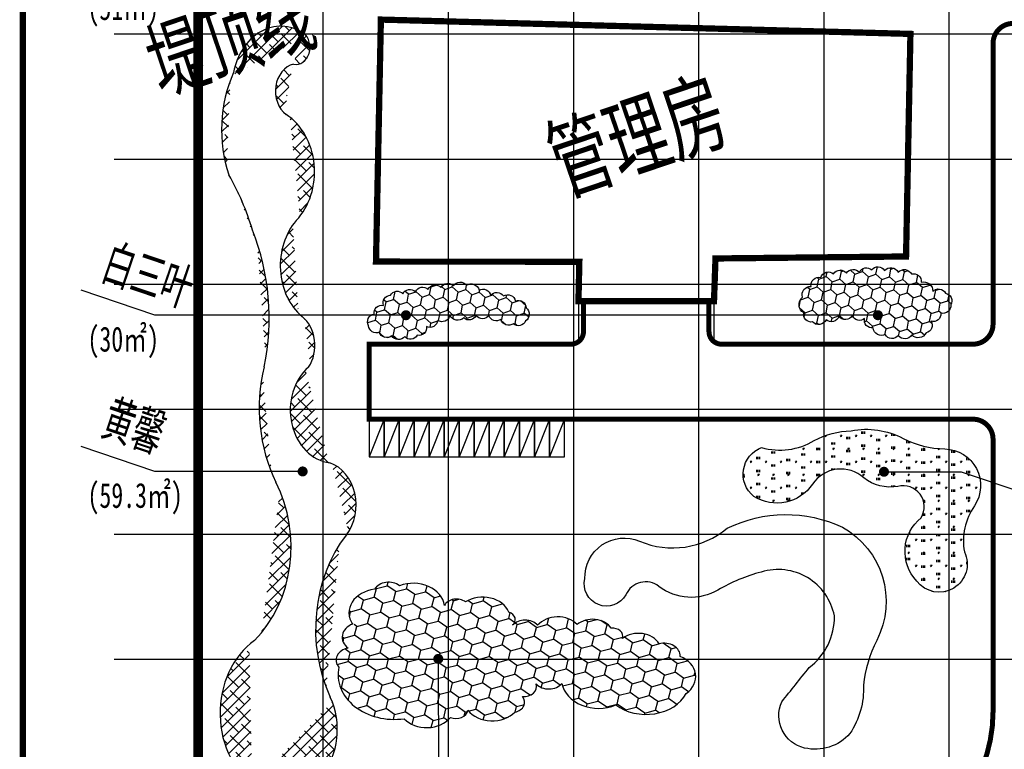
# Model space of a CAD drawing. Header units: millimetres. Extents: x -64078 to -62795, y 13127 to 13405.
# Tile 28 of 51: x -63625 to -63468, y 13219 to 13336. Entities that reach past the tile are written whole.
import ezdxf
from ezdxf.enums import TextEntityAlignment as Align

# ---------------------------------------------------------------- set-up
doc = ezdxf.new("R2010")
doc.units = ezdxf.units.MM
doc.header["$LTSCALE"] = 1000
doc.header["$MEASUREMENT"] = 0
doc.linetypes.add('ACAD_ISO02W100', pattern=[15, 12, -3])
doc.linetypes.add('DASH', pattern=[0.35, 0.25, -0.1])
for name, color, linetype in [('DIM_LEAD', 3, 'Continuous'), ('dixing', 251, 'ACAD_ISO02W100'), ('DLSS', 4, 'Continuous'), ('JMD', 6, 'Continuous'), ('PUB_TEXT', 7, 'Continuous'), ('SYN_TK', 7, 'Continuous'), ('填充', 251, 'Continuous'), ('文字', 6, 'Continuous'), ('方格网', 252, 'Continuous'), ('灌木线', 81, 'Continuous')]:
    doc.layers.add(name, color=color, linetype=linetype)
doc.styles.add('_TCH_DIM', font='SIMPLEX', dxfattribs={"bigfont": 'GBCBIG'})
doc.styles.add('_TCH_DYN', font='SimSun.ttf')
doc.styles.add('H1', font='NSimSun.ttf', dxfattribs={"width": 0.7})
doc.styles.add('HZ', font='rs.shx', dxfattribs={"width": 0.8, "bigfont": 'hztxt.shx'})

# ---------------------------------------------------------------- blocks, each defined once
blk = doc.blocks.new('fgfgdfg')
at = {"color": 5, "linetype": 'Continuous'}
for p, q in [((154858.1426036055, 83296.80371415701), (154858.1426036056, 81796.80371415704)), ((155458.1426036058, 83296.8037141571), (154858.1426036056, 83296.80371415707)), ((155458.1426036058, 83296.80371415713), (154858.1426036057, 81796.80371415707)), ((155458.1426036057, 81796.80371415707), (155458.1426036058, 83296.8037141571)), ((154858.1426036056, 81796.80371415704), (155458.1426036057, 81796.80371415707))]:
    blk.add_line(p, q, dxfattribs=at)
blk = doc.blocks.new('jkjhk')
at = {"layer": '灌木线', "color": 3, "ltscale": 200}
blk.add_lwpolyline([(358034.9998396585, 95661.56943835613, 0.6748964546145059), (357738.0316969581, 93999.45741740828, -0.5251039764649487), (358143.037763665, 90500.34911147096, 0.4730452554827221), (358376.0005078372, 87331.56689039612, -0.4440840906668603), (358637.4239153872, 85667.98497330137, 0.6950460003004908), (359486.7835260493, 82506.28780937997, -0.5606427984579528), (360144.7974950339, 80135.47085616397, 0.3269641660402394), (359502.6140555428, 74773.9000746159, -0.7499898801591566), (356576.7115031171, 71781.61437115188, -0.5852787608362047), (356472.7086733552, 76647.16349247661, 0.3767361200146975), (357332.0680369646, 81865.86979926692, -0.207987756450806), (356856.4401635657, 85672.23968168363, 0.177060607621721), (356393.6841850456, 90181.48430078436, 0.0661803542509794), (355452.3422045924, 92005.90715337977, -0.2247994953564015), (355639.1635528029, 95382.25715844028, -0.4961970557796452), (358433.1655907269, 96688.62924839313, -0.8186451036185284)], format="xyb", close=True, dxfattribs=at)

msp = doc.modelspace()

# ---------------------------------------------------------------- hatches: boundary and pattern name
at = {"layer": '填充', "ltscale": 60}
h = msp.add_hatch(dxfattribs=at)
h.set_pattern_fill('ANSI38', color=98, scale=0.7999999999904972, angle=18.69684830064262)
h.set_pattern_definition([(44.9999999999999, (-66343.26315402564, 12932.88649473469), (-0.8980256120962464, 0.8980256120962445), []), (134.9999999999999, (-66343.26315402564, 12932.88649473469), (-2.694076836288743, 0.8980256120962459), [3.174999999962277, -1.904999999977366])])
edge = h.paths.add_edge_path()
edge.add_ellipse((-63580.40916771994, 13324.62645061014), major_axis=(2.220599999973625e-14, 4.412239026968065), ratio=0.8252689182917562, start_angle=11.83935425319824, end_angle=147.9004505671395)
edge = h.paths.add_edge_path()
edge.add_ellipse((-63586.36035710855, 13311.73191412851), major_axis=(-2.788171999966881e-13, 10.36970961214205), ratio=0.825268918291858, start_angle=221.1940641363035, end_angle=332.0106353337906)
edge = h.paths.add_edge_path()
edge.add_ellipse((-63575.05845685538, 13296.71269907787), major_axis=(6.221063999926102e-13, 9.960133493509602), ratio=0.8252689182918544, start_angle=43.57217431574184, end_angle=144.8372466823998)
edge = h.paths.add_edge_path()
edge.add_ellipse((-63582.27672077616, 13283.96583965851), major_axis=(3.734063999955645e-13, 5.50112199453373), ratio=0.825268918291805, start_angle=231.0402129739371, end_angle=326.8211952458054)
edge = h.paths.add_edge_path()
edge.add_ellipse((-63574.69644986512, 13273.61006749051), major_axis=(-9.860139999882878e-13, 8.464665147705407), ratio=0.8252689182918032, start_angle=35.43478897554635, end_angle=174.6390996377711)
edge = h.paths.add_edge_path()
edge.add_ellipse((-63576.93264747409, 13258.46170775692), major_axis=(-6.027247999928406e-13, 6.989271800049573), ratio=0.8252689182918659, start_angle=226.9581419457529, end_angle=344.0655652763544)
edge = h.paths.add_edge_path()
edge.add_ellipse((-63559.35642378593, 13238.57229213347), major_axis=(2.92096799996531e-13, 22.1513424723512), ratio=0.8252689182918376, start_angle=46.95814194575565, end_angle=119.3817016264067)
edge = h.paths.add_edge_path()
edge.add_ellipse((-63582.88317624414, 13222.52086216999), major_axis=(9.451487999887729e-13, 10.56491510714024), ratio=0.8252689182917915, start_angle=151.9035954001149, end_angle=299.381701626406)
edge = h.paths.add_edge_path()
edge.add_ellipse((-63581.73188884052, 13225.13394421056), major_axis=(-2.87662799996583e-13, 13.52706782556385), ratio=0.8252689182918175, start_angle=30.54546666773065, end_angle=151.9035954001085)
edge = h.paths.add_edge_path()
edge.add_ellipse((-63597.57303292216, 13251.80282243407), major_axis=(7.643739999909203e-13, 19.42581972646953), ratio=0.8252689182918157, start_angle=219.3626677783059, end_angle=301.935483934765)
edge = h.paths.add_edge_path()
edge.add_ellipse((-63567.40997272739, 13273.95405284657), major_axis=(-4.334483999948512e-13, 23.31493226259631), ratio=0.825268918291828, start_angle=73.6238987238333, end_angle=120.6211433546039)
edge = h.paths.add_edge_path()
edge.add_ellipse((-63611.46482287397, 13288.3878169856), major_axis=(1.437495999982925e-12, 31.99392948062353), ratio=0.8252689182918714, start_angle=255.7778781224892, end_angle=295.9409226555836)
edge = h.paths.add_edge_path()
edge.add_ellipse((-63617.05088812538, 13289.64480672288), major_axis=(1.035418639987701e-11, 37.75320543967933), ratio=0.8252689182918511, start_angle=-70.28042646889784, end_angle=-55.13509213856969)
edge = h.paths.add_edge_path()
edge.add_ellipse((-63576.85284924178, 13318.4524777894), major_axis=(-3.677475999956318e-13, 19.14833011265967), ratio=0.8252689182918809, start_angle=61.49402294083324, end_angle=112.1718169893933)
edge = h.paths.add_edge_path()
edge.add_ellipse((-63583.16703422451, 13325.61383868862), major_axis=(-1.736051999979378e-13, 9.386465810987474), ratio=0.8252689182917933, start_angle=-27.72189113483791, end_angle=77.8399969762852)
edge = h.paths.add_edge_path()
edge.add_ellipse((-63580.77369983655, 13331.62823666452), major_axis=(-6.540723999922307e-13, 2.723152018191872), ratio=0.8252689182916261, start_angle=170.1993097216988, end_angle=327.4205239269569)
h = msp.add_hatch(dxfattribs=at)
h.set_pattern_fill('HONEY', color=98, scale=0.7999999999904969, angle=37.39369660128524)
h.set_pattern_definition([(18.6968483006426, (-66343.26315402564, 12932.88649473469), (1.451899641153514, 1.652479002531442), [1.269999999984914, -2.539999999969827]), (138.6968483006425, (-66343.26315402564, 12932.88649473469), (-2.157038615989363, 0.4311424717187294), [1.269999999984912, -2.539999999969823]), (78.69684830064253, (-66343.26315402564, 12932.88649473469), (-0.7051389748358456, 2.083621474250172), [-2.539999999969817, 1.269999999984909])])
edge = h.paths.add_edge_path()
edge.add_arc((-63564.58895530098, 13291.39702751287), 1.224789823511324, 41.997330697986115, 151.9973305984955, ccw=False)
edge.add_arc((-63562.56064660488, 13291.6938536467), 1.234212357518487, 44.94491700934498, 154.9449169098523, ccw=False)
edge.add_arc((-63560.56901162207, 13292.0430614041), 1.234213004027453, 44.945088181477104, 154.9450880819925, ccw=False)
edge.add_arc((-63558.53719280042, 13292.33811241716), 1.293950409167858, 43.52598708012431, 153.5259869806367, ccw=False)
edge.add_arc((-63556.50537044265, 13292.67163384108), 1.227575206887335, 42.98462983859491, 152.9846297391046, ccw=False)
edge.add_arc((-63554.53467380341, 13292.80954089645), 1.280360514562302, 36.908067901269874, 146.9080678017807, ccw=False)
edge.add_arc((-63552.78405089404, 13292.49703240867), 1.30297619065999, 13.906247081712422, 123.90624698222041, ccw=False)
edge.add_arc((-63550.89897871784, 13291.72532546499), 1.249667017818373, 9.759529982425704, 119.7595298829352, ccw=False)
edge.add_arc((-63548.66109129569, 13291.18049537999), 1.25904479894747, 33.059616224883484, 143.0596161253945, ccw=False)
edge.add_arc((-63546.92620236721, 13290.79291727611), 1.271338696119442, 12.317935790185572, 122.3179356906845, ccw=False)
edge.add_arc((-63545.21930235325, 13289.90599126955), 1.247947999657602, 1.8683173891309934, 111.8683172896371, ccw=False)
edge.add_arc((-63544.7457596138, 13288.95321098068), 1.259226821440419, -57.912539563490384, 52.0874603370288, ccw=False)
edge.add_arc((-63545.21412338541, 13288.34440701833), 1.226062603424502, 228.0619820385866, 338.0619819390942, ccw=False)
edge.add_arc((-63546.78483176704, 13288.47886389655), 1.28824773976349, 195.6755155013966, 305.67551540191, ccw=False)
edge.add_arc((-63548.76598096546, 13289.11789612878), 1.234171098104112, 196.888018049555, 306.88801795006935, ccw=False)
edge.add_arc((-63550.96021472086, 13289.46887809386), 1.236995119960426, 215.0000000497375, 324.99999995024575, ccw=False)
edge.add_arc((-63553.10380210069, 13289.26458211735), 1.238071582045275, 225.916580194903, 335.9165800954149, ccw=False)
edge.add_arc((-63554.93129115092, 13289.33798065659), 1.363937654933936, 205.1014960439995, 315.10149594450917, ccw=False)
edge.add_arc((-63557.42595709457, 13289.04282253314), 1.291043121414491, 237.317069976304, 347.3170698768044, ccw=False)
edge.add_arc((-63559.35642530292, 13288.09117561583), 1.240683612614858, 243.7538007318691, 353.7538006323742, ccw=False)
edge.add_arc((-63561.14536044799, 13286.80600727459), 1.25219282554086, -102.08662374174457, 7.9133761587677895, ccw=False)
edge.add_arc((-63562.47672989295, 13286.17408779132), 1.222376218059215, 221.0056181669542, 331.0056180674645, ccw=False)
edge.add_arc((-63564.393270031, 13286.14617234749), 1.259946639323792, 212.0908137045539, 322.09081360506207, ccw=False)
edge.add_arc((-63566.24868230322, 13286.47091392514), 1.268522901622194, 198.4020943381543, 308.40209423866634, ccw=False)
edge.add_arc((-63567.9416174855, 13287.19369248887), 1.225169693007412, 183.537925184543, 293.5379250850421, ccw=False)
edge.add_arc((-63568.07971748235, 13287.73766751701), 1.249210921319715, 99.73416377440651, 209.7341636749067, ccw=False)
edge.add_arc((-63567.05066180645, 13289.14128996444), 1.252192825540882, 77.91337625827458, 187.9133761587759, ccw=False)
edge.add_arc((-63565.66701744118, 13290.77744822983), 1.194638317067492, 90.16001153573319, 200.1600114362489, ccw=False)
edge = h.paths.add_edge_path()
edge.add_arc((-63498.55986791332, 13292.0466241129), 1.342859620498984, 86.46697795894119, 196.4669778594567, ccw=False)
edge.add_arc((-63497.19985088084, 13293.56558182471), 1.28969825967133, 77.96227084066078, 187.9622707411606, ccw=False)
edge.add_arc((-63495.68515767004, 13294.39955633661), 1.31698757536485, 51.06464879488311, 161.0646486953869, ccw=False)
edge.add_arc((-63493.801504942, 13294.76307429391), 1.245767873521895, 37.95922161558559, 147.9592215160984, ccw=False)
edge.add_arc((-63491.74570477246, 13294.85613691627), 1.267192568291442, 37.909315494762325, 147.9093153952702, ccw=False)
edge.add_arc((-63489.61438384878, 13295.15646086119), 1.228446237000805, 47.087928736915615, 157.0879286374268, ccw=False)
edge.add_arc((-63487.79573550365, 13295.28989783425), 1.245774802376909, 32.04079495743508, 142.0407948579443, ccw=False)
edge.add_arc((-63485.7311334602, 13295.03521627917), 1.362195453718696, 27.767120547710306, 137.7671204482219, ccw=False)
edge.add_arc((-63483.56990687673, 13294.79115005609), 1.29838823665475, 27.40979477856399, 137.4097946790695, ccw=False)
edge.add_arc((-63482.11155668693, 13294.18238099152), 1.244616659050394, -5.780546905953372, 104.2194529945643, ccw=False)
edge.add_arc((-63480.45729387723, 13292.67769740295), 1.440687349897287, -3.21783672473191, 106.78216317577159, ccw=False)
edge.add_arc((-63478.10570300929, 13291.74817664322), 1.246634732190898, 27.097405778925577, 137.0974056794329, ccw=False)
edge.add_arc((-63477.22330783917, 13291.09425524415), 1.242751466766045, -30.543482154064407, 79.4565177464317, ccw=False)
edge.add_arc((-63477.41160491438, 13290.33962607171), 1.264611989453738, -104.41510585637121, 5.584894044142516, ccw=False)
edge.add_arc((-63478.96537138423, 13289.01983423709), 1.242583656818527, -105.61557998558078, 4.384419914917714, ccw=False)
edge.add_arc((-63480.34205986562, 13287.17187978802), 1.228944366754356, -78.00032983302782, 31.999670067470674, ccw=False)
edge.add_arc((-63481.35649955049, 13286.60792754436), 1.421259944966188, 223.3207955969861, 333.3207954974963, ccw=False)
edge.add_arc((-63483.49750800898, 13286.32426281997), 1.305201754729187, 218.0111165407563, 328.0111164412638, ccw=False)
edge.add_arc((-63485.50646197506, 13286.33266776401), 1.27325776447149, 210.3671778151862, 320.36717771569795, ccw=False)
edge.add_arc((-63487.21484123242, 13286.91109837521), 1.365805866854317, 186.5182136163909, 296.51821351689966, ccw=False)
edge.add_arc((-63488.71525606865, 13287.98639538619), 1.2386750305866, 166.6497335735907, 276.64973347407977, ccw=False)
edge.add_arc((-63490.74655296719, 13289.18563284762), 1.231425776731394, 202.1322634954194, 312.13226339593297, ccw=False)
edge.add_arc((-63492.99425117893, 13289.41313497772), 1.305201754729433, 218.0111165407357, 328.0111164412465, ccw=False)
edge.add_arc((-63495.23071679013, 13289.03681590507), 1.281496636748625, 230.5156260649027, 340.51562596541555, ccw=False)
edge.add_arc((-63497.25932673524, 13288.64654789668), 1.353414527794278, 223.7410959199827, 333.74109582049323, ccw=False)
edge.add_arc((-63498.42833588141, 13288.93273399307), 1.236807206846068, 168.8933845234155, 278.89338442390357, ccw=False)
edge.add_arc((-63498.87130872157, 13290.49048580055), 1.528073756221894, 129.7124163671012, 239.71241626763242, ccw=False)
h = msp.add_hatch(dxfattribs=at)
h.set_pattern_fill('焦渣矿渣', color=98, scale=0.5999999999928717, angle=18.69684830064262)
h.set_pattern_definition([(360, (-65622.57447824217, 12932.88649473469), (1.199999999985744, 2.078399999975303), [0.2399999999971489, -2.159999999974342]), (300.0000000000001, (-65622.57447824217, 12932.88649473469), (2.39994719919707, -3.048454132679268e-05), [0.2399999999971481, -2.159999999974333]), (239.9999999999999, (-65622.33447824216, 12932.88649473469), (1.199947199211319, -2.078430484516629), [0.2399999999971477, -2.159999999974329]), (270, (-65621.61447824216, 12932.88649473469), (2.399999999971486, -1.199999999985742), [0.3599999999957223, -1.718399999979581]), (270, (-65621.37447824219, 12932.88649473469), (2.399999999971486, -1.199999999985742), [0.3599999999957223, -1.718399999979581]), (270, (-65621.13447824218, 12932.88649473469), (2.399999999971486, -1.199999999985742), [0.3599999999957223, -1.718399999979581])])
edge = h.paths.add_edge_path()
edge.add_arc((-63489.69602743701, 13257.63707038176), 12.91002551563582, 62.60880758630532, 100.6151765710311, ccw=False)
edge.add_arc((-63476.82364282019, 13282.4797638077), 15.06956887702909, 242.6088075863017, 268.9492998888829)
edge.add_arc((-63477.20691456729, 13261.58189617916), 5.831813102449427, -34.1661777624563, 88.94929988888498, ccw=False)
edge.add_arc((-63464.06592563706, 13252.66262475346), 10.05022054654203, 145.8338222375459, 189.8713278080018)
edge.add_arc((-63478.00710004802, 13248.98678343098), 4.487008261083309, -142.96697844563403, 25.799788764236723, ccw=False)
edge.add_arc((-63476.51973296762, 13251.01937963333), 6.93671858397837, 129.0461444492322, 223.04721869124, ccw=False)
edge.add_arc((-63483.73859290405, 13258.17173872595), 3.351525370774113, 328.2215590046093, 465.0987142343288)
edge.add_arc((-63485.77339711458, 13268.23941615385), 6.929931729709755, 232.0857532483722, 279.6510982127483, ccw=False)
edge.add_arc((-63493.70727203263, 13258.72533119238), 5.466872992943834, 47.7525923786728, 146.0198298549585)
edge.add_arc((-63503.9261690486, 13265.61291966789), 6.856467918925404, 237.553150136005, 326.0198298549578, ccw=False)
edge.add_arc((-63504.7920356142, 13263.37649042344), 4.528985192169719, 110.42136954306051, 231.6068441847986, ccw=False)
edge.add_arc((-63503.46325211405, 13277.92003391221), 10.70214854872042, 254.227480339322, 300.9246543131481)
edge.add_arc((-63491.53292816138, 13256.59654981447), 13.74027704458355, 92.25766332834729, 117.9042131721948, ccw=False)
h = msp.add_hatch(dxfattribs=at)
h.set_pattern_fill('HONEY', color=98, scale=0.7999999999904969, angle=37.39369660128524)
h.set_pattern_definition([(14.9854770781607, (-65637.69059658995, 12896.32745935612), (2.067050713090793, 1.860828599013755), [1.772962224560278, -3.545924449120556]), (145.2024527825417, (-65637.69059658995, 12896.32745935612), (-3.070947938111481, 0.4855022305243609), [1.65407394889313, -3.308147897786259]), (75.81820287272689, (-65637.69059658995, 12896.32745935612), (-1.003897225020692, 2.346330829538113), [-2.892940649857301, 1.44647032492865])])
edge = h.paths.add_edge_path()
edge.add_ellipse((-63565.96017889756, 13244.14147131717), major_axis=(-2.4811983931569, 8.375615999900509e-13), ratio=0.7909624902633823, start_angle=225.295305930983, end_angle=335.2953059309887)
edge.add_ellipse((-63567.51287597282, 13241.21098074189), major_axis=(-4.793557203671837, -1.039104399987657e-12), ratio=0.7909624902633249, start_angle=-81.58610935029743, end_angle=28.41389064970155)
edge.add_ellipse((-63570.39686494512, 13237.28998770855), major_axis=(-2.989485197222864, -1.724383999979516e-12), ratio=0.7909624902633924, start_angle=-63.53849583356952, end_angle=46.46150416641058)
edge.add_ellipse((-63571.82678131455, 13233.64077567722), major_axis=(-2.526177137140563, -1.535389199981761e-12), ratio=0.7909624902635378, start_angle=-75.57350874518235, end_angle=34.42649125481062)
edge.add_ellipse((-63565.05331400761, 13231.27918343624), major_axis=(-8.993095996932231, -2.34282599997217e-12), ratio=0.7909624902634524, start_angle=-9.973571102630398, end_angle=100.0264288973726)
edge.add_ellipse((-63559.8758787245, 13226.41764490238), major_axis=(-4.515007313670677, -7.669375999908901e-13), ratio=0.7909624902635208, start_angle=36.87603853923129, end_angle=146.8760385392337)
edge.add_ellipse((-63555.20952910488, 13225.8127259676), major_axis=(-1.918771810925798, -1.674387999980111e-13), ratio=0.7909624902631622, start_angle=62.5308070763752, end_angle=172.5308070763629)
edge.add_ellipse((-63549.42276569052, 13227.55260411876), major_axis=(-4.591925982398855, -1.00686799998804e-13), ratio=0.790962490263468, start_angle=32.2323879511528, end_angle=142.2323879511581)
edge.add_ellipse((-63546.28906518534, 13226.9087861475), major_axis=(-2.0590916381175, 3.635963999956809e-13), ratio=0.7909624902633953, start_angle=103.945055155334, end_angle=213.945055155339)
edge.add_ellipse((-63544.38037127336, 13229.42796378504), major_axis=(-2.045015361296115, 7.368659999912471e-13), ratio=0.7909624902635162, start_angle=84.37275842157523, end_angle=194.3727584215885)
edge.add_ellipse((-63540.38139886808, 13231.01847650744), major_axis=(-2.516318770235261, 3.093995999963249e-13), ratio=0.7909624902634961, start_angle=36.68322197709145, end_angle=146.6832219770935)
edge.add_ellipse((-63532.45005460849, 13230.58420421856), major_axis=(-5.887827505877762, 1.283501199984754e-12), ratio=0.7909624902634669, start_angle=8.134278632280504, end_angle=118.1342786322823)
edge.add_ellipse((-63524.84351557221, 13230.5084902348), major_axis=(-7.021706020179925, -7.869719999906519e-13), ratio=0.7909624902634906, start_angle=46.53630087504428, end_angle=156.5363008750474)
edge.add_ellipse((-63521.51553126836, 13230.99758438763), major_axis=(-4.620394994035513, 6.014535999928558e-13), ratio=0.7909624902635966, start_angle=132.3592273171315, end_angle=242.3592273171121)
edge.add_ellipse((-63521.95897849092, 13234.30095872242), major_axis=(-2.588312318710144, 2.442563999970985e-13), ratio=0.7909624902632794, start_angle=178.1554587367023, end_angle=288.1554587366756)
edge.add_ellipse((-63526.05573418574, 13235.06632185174), major_axis=(-3.612650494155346, -6.315079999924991e-13), ratio=0.7909624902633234, start_angle=204.3898121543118, end_angle=314.3898121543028)
edge.add_ellipse((-63530.21257399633, 13237.41891003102), major_axis=(-1.676317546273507, -4.163251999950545e-13), ratio=0.7909624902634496, start_angle=166.4501537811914, end_angle=276.4501537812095)
edge.add_ellipse((-63533.38217194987, 13237.51345758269), major_axis=(-3.358376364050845, -1.470911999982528e-13), ratio=0.7909624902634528, start_angle=207.4124433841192, end_angle=317.4124433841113)
edge.add_ellipse((-63538.96345845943, 13237.51796569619), major_axis=(-3.847488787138, -8.521799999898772e-14), ratio=0.7909624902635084, start_angle=216.1007632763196, end_angle=326.1007632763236)
edge.add_ellipse((-63544.15670519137, 13238.10773252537), major_axis=(-2.441250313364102, -3.425859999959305e-13), ratio=0.7909624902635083, start_angle=214.9999999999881, end_angle=324.9999999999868)
edge.add_ellipse((-63547.39208280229, 13240.10098420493), major_axis=(-1.667540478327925, -1.703239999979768e-14), ratio=0.7909624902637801, start_angle=137.815387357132, end_angle=247.8153873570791)
edge.add_ellipse((-63550.93720660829, 13240.22335601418), major_axis=(-4.399900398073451, 1.292536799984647e-12), ratio=0.7909624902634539, start_angle=198.4076713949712, end_angle=308.4076713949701)
edge.add_ellipse((-63555.11304761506, 13241.7234078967), major_axis=(-2.118272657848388, -2.396320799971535e-12), ratio=0.7909624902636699, start_angle=227.0838037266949, end_angle=337.0838037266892)
edge.add_ellipse((-63562.03839371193, 13241.97592246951), major_axis=(-4.999883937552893, 4.526827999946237e-13), ratio=0.7909624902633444, start_angle=185.8034864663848, end_angle=295.8034864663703)

# ---------------------------------------------------------------- linework, layer by layer
at = {"color": 1, "linetype": 'DASH', "ltscale": 0.05, "const_width": 1.499999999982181, "flags": 128}
msp.add_lwpolyline([(-63596.39876832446, 13204.8840633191), (-63452.94886250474, 13197.3705853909), (-63358.36271500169, 13210.69976492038), (-63309.58670294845, 13215.80467077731), (-63283.53489022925, 13230.88002049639), (-63265.53385338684, 13255.67486193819), (-63368.46627623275, 13373.77052247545), (-63583.27408294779, 13364.85122649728), (-63596.39876832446, 13364.85122649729)], close=True, dxfattribs=at)
at = {"layer": 'DIM_LEAD', "linetype": 'Continuous'}
for p, q in [((-63603.31404472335, 13288.79242319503, 0.18898), (-63615.07324822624, 13292.77197304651, 0.18898)), ((-63563.19476951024, 13288.79242319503, 0.18898), (-63603.31404472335, 13288.79242319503, 0.18898)), ((-63487.79071449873, 13288.79242319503), (-63565.45902920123, 13288.79242319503)), ((-63603.31404472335, 13263.80540833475, 0.18898), (-63615.07324822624, 13267.78495818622, 0.18898)), ((-63579.70823545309, 13263.80540833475, 0.18898), (-63603.31404472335, 13263.80540833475, 0.18898)), ((-63486.81823350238, 13263.75737420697, 0.18898), (-63474.50521098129, 13263.75737420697, 0.18898)), ((-63474.50521098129, 13263.75737420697, 0.18898), (-63453.41065340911, 13256.61855367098, 0.18898)), ((-63558.03439651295, 13233.84198018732, 0.18898), (-63558.00044529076, 13184.04601073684, 0.18898))]:
    msp.add_line(p, q, dxfattribs=at)
at = {"layer": 'DIM_LEAD', "linetype": 'Continuous', "const_width": 0.7999999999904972, "elevation": 0.18898}
for points in [[(-63562.81587834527, 13288.66419884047, 1), (-63563.57366067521, 13288.92064754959, 1)], [(-63579.32934428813, 13263.67718398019, 1), (-63580.08712661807, 13263.93363268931, 1)], [(-63487.19712466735, 13263.88559856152, 1), (-63486.43934233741, 13263.62914985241, 1)], [(-63557.90643051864, 13234.22095868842, 1), (-63558.16236250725, 13233.46300168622, 1)]]:
    msp.add_lwpolyline(points, format="xyb", close=True, dxfattribs=at)
at = {"layer": 'DIM_LEAD', "linetype": 'Continuous', "const_width": 0.7999999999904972}
msp.add_lwpolyline([(-63487.41182333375, 13288.66419884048, 1), (-63488.16960566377, 13288.92064754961, 1)], format="xyb", close=True, dxfattribs=at)
at = {"layer": 'dixing', "linetype": 'ByBlock', "ltscale": 60, "flags": 128}
msp.add_lwpolyline([(-63534.60987762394, 13246.6655505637), (-63534.60987762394, 13246.6655505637, -0.5476823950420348), (-63525.87312321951, 13252.65591610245, 0.281188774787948), (-63511.87251667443, 13254.73079014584, -0.227153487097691), (-63493.46335515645, 13254.90401243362, -0.4041310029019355), (-63487.97716256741, 13236.78848415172, 0.0905065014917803), (-63490.0916722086, 13229.64353652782, -0.1581330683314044), (-63492.25052544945, 13221.90383795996, 0.2326982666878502), (-63492.25052544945, 13221.90383795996, -0.2767703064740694), (-63499.50594528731, 13219.5831296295, -0.228767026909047), (-63499.50594528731, 13219.5831296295, -0.4738157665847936), (-63503.14766732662, 13226.97490410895, 0.0012884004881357), (-63498.7804626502, 13232.45427574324, 0.2433574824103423), (-63494.74554752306, 13240.70446965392, 0.4460939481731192), (-63506.44281670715, 13247.72631858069, 0.0669186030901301), (-63513.34360591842, 13244.83549073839, -0.3058766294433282), (-63522.76781158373, 13245.433196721, 0.4870957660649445), (-63528.05338114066, 13244.08623992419, -0.8703030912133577), (-63534.60987762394, 13246.6655505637, -0.2174262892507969)], format="xyb", dxfattribs=at)
at = {"layer": 'DLSS', "linetype": 'Continuous'}
for p, q in [((-63469.39241746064, 13332.25262339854), (-63469.39241746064, 13287.36352829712)), ((-63535.63402287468, 13291.05777010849), (-63535.63402287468, 13284.56352829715)), ((-63534.83402287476, 13291.0577701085), (-63534.83402287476, 13286.16352829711)), ((-63514.77832750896, 13291.05777010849), (-63514.77832750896, 13286.16352829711)), ((-63513.97832750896, 13291.05777010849), (-63513.97832750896, 13284.56352829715)), ((-63569.07975476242, 13272.16352829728), (-63569.07975476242, 13284.16352829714)), ((-63536.83402287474, 13284.16352829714), (-63569.07975476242, 13284.16352829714)), ((-63512.77832750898, 13284.16352829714), (-63472.59241746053, 13284.16352829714)), ((-63569.07975476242, 13272.16352829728), (-63472.59241746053, 13272.16352829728))]:
    msp.add_line(p, q, dxfattribs=at)
at = {"layer": 'DLSS', "linetype": 'Continuous', "const_width": 0.7999999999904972, "flags": 128}
for points in [[(-63445.39241746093, 13335.4526233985), (-63466.19241746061, 13335.45262339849, 0.4142135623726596), (-63469.39241746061, 13332.25262339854), (-63469.39241746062, 13287.36352829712, -0.414213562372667), (-63472.59241746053, 13284.16352829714), (-63512.77832750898, 13284.16352829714, -0.4142135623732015), (-63514.77832750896, 13286.16352829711), (-63514.77832750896, 13291.05777010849)], [(-63469.39241746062, 13268.96352829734, 0.4142135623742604), (-63472.59241746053, 13272.16352829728), (-63569.07975476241, 13272.16352829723), (-63569.07975476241, 13284.16352829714), (-63536.83402287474, 13284.16352829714, 0.4142135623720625), (-63534.83402287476, 13286.16352829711), (-63534.83402287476, 13291.05777010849)], [(-63469.39241746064, 13268.96352829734), (-63469.39241746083, 13225.40751498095, -0.4305394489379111), (-63494.72173590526, 13201.44435758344), (-63609.83841483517, 13207.83027418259)]]:
    msp.add_lwpolyline(points, format="xyb", dxfattribs=at)
at = {"layer": 'DLSS', "linetype": 'Continuous'}
for centre, radius, start, end in [((-63466.19241746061, 13332.25262339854), 3.199999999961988, 90, 180), ((-63536.83402287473, 13286.16352829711), 1.99999999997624, 270, 0), ((-63512.77832750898, 13286.16352829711), 1.99999999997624, 180, 270), ((-63472.59241746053, 13287.36352829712), 3.199999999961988, 270, 0), ((-63472.59241746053, 13268.96352829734), 3.199999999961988, 0, 90)]:
    msp.add_arc(centre, radius, start, end, dxfattribs=at)
at = {"layer": 'JMD', "color": 1, "linetype": 'Continuous', "const_width": 0.9999999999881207, "flags": 128}
msp.add_lwpolyline([(-63567.20354992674, 13336.06493666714), (-63567.98672176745, 13297.363528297), (-63535.49225797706, 13297.34280640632), (-63535.63402287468, 13291.05777010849), (-63513.97832750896, 13291.05777010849), (-63513.73926028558, 13297.86707130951), (-63483.29240985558, 13298.1845384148), (-63482.59241746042, 13333.77511776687)], close=True, dxfattribs=at)
at = {"layer": 'SYN_TK', "color": 7, "const_width": 1}
msp.add_lwpolyline([(-63624.4142374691, 13404.19355874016), (-63244.4142374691, 13404.19355874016), (-63244.4142374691, 13127.19355874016), (-63624.4142374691, 13127.19355874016)], close=True, dxfattribs=at)
at = {"layer": '方格网'}
for p, q in [((-63596.39876832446, 13173.77052247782), (-63596.39876832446, 13380.85397842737)), ((-63576.3987683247, 13173.77052247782), (-63576.3987683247, 13380.85397842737)), ((-63556.39876832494, 13173.77052247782), (-63556.39876832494, 13380.85397842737)), ((-63536.39876832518, 13173.77052247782), (-63536.39876832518, 13380.85397842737)), ((-63516.39876832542, 13173.77052247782), (-63516.39876832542, 13380.85397842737)), ((-63496.39876832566, 13173.77052247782), (-63496.39876832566, 13380.85397842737)), ((-63476.39876832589, 13173.77052247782), (-63476.39876832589, 13380.85397842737)), ((-63609.83841483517, 13333.77052247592), (-63249.69249968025, 13333.77052247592)), ((-63609.83841483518, 13313.77052247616), (-63249.69249968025, 13313.77052247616)), ((-63609.83841483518, 13293.7705224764), (-63249.69249968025, 13293.7705224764)), ((-63609.83841483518, 13273.77052247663), (-63249.69249968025, 13273.77052247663)), ((-63609.83841483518, 13253.77052247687), (-63249.69249968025, 13253.77052247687)), ((-63609.83841483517, 13233.77052247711), (-63249.69249968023, 13233.77052247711))]:
    msp.add_line(p, q, dxfattribs=at)
at = {"layer": '灌木线', "color": 3, "ltscale": 200}
msp.add_line((-63564.21477260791, 13245.53632696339, 0.1889800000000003), (-63564.21477260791, 13245.53632696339, 0.1889800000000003), dxfattribs=at)
msp.add_line((-63564.21477260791, 13245.53632696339, 0.1889800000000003), (-63564.21477260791, 13245.53632696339, 0.1889800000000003), dxfattribs=at)
at = {"layer": '灌木线', "color": 3, "ltscale": 200, "elevation": 0.18898}
for points in [[(-63499.84764781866, 13291.66597351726, -0.52056705), (-63498.47711580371, 13293.38693155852, -0.52056705), (-63498.47711580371, 13293.38693155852, -0.52056705), (-63496.93087688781, 13294.82692023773, -0.52056705), (-63496.93087688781, 13294.82692023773, -0.52056705), (-63494.85750590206, 13295.42398243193, -0.52056705), (-63494.85750590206, 13295.42398243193, -0.52056705), (-63492.81928084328, 13295.52934670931, -0.52056705), (-63492.81928084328, 13295.52934670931, -0.52056705), (-63490.74590985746, 13295.63471711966, -0.52056705), (-63490.74590985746, 13295.63471711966, -0.52056705), (-63488.77796528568, 13296.05617422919, -0.52056705), (-63488.77796528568, 13296.05617422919, -0.52056705), (-63486.7397288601, 13295.95080995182, -0.52056705), (-63486.7397288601, 13295.95080995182, -0.52056705), (-63484.52579690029, 13295.66983445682, -0.52056705), (-63484.52579690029, 13295.66983445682, -0.52056705), (-63482.41727998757, 13295.38886509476, -0.52056705), (-63482.41727998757, 13295.38886509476, -0.52056705), (-63480.87326895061, 13294.05702505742, -0.52056705), (-63480.87326895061, 13294.05702505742, -0.52056705), (-63479.01887800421, 13292.59682827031, -0.52056705), (-63479.01887800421, 13292.59682827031, -0.52056705), (-63476.99590709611, 13292.31602449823, -0.52056705), (-63476.99590709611, 13292.31602449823, -0.52056705), (-63476.15299592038, 13290.46269875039, -0.52056705), (-63476.15299592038, 13290.46269875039, -0.52056705), (-63477.72642405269, 13289.11482715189, -0.52056705), (-63477.72642405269, 13289.11482715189, -0.52056705), (-63479.29985218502, 13287.8231150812, -0.52056705), (-63479.29985218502, 13287.8231150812, -0.52056705), (-63480.08655488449, 13285.96978933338, -0.52056705), (-63480.08655488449, 13285.96978933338, -0.52056705), (-63482.39049997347, 13285.63282603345, -0.52056705), (-63482.39049997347, 13285.63282603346, -0.52056705), (-63484.52586510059, 13285.52050084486, -0.52056705), (-63484.52586510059, 13285.52050084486, -0.52056705), (-63486.60503311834, 13285.68898556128, -0.52056705), (-63486.60503311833, 13285.68898556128, -0.52056705), (-63488.57181828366, 13286.75605338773, -0.52056705), (-63488.57181828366, 13286.75605338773, -0.52056705), (-63489.92045797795, 13288.27240970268, -0.52056705), (-63489.92045797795, 13288.27240970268, -0.52056705), (-63491.88724314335, 13288.7216981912, -0.52056705), (-63491.88724314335, 13288.7216981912, -0.52056705), (-63494.02260827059, 13288.60937300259, -0.52056705), (-63494.02260827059, 13288.60937300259, -0.52056705), (-63496.04557917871, 13288.04775932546, -0.52056705), (-63496.04557917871, 13288.04775932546, -0.52056705), (-63498.23713004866, 13287.71079602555, -0.52056705), (-63498.23713004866, 13287.71079602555, -0.52056705), (-63499.64197821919, 13289.17098667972, -0.52056705), (-63499.64197821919, 13289.17098667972, -0.52056705), (-63499.84764781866, 13291.66597351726)], [(-63565.6703537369, 13291.97208188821, -0.52056705), (-63563.67872090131, 13292.21652946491, -0.52056705), (-63563.67872090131, 13292.21652946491, -0.52056705), (-63561.68708806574, 13292.56573415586, -0.52056705), (-63561.68708806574, 13292.56573415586, -0.52056705), (-63559.69545523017, 13292.91494497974, -0.52056705), (-63559.69545523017, 13292.91494497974, -0.52056705), (-63557.59899841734, 13293.22923472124, -0.52056705), (-63557.59899841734, 13293.22923472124, -0.52056705), (-63555.60735421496, 13293.50859724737, -0.52056705), (-63555.60735421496, 13293.50859724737, -0.52056705), (-63553.51089740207, 13293.57843941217, -0.52056705), (-63553.51089740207, 13293.57843941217, -0.52056705), (-63551.51926456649, 13292.81018173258, -0.52056705), (-63551.51926456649, 13292.81018173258, -0.52056705), (-63549.66739703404, 13291.93716080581, -0.52056705), (-63549.66739703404, 13291.93716080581, -0.52056705), (-63547.60588154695, 13291.86731864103, -0.52056705), (-63547.60588154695, 13291.86731864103, -0.52056705), (-63545.68413136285, 13291.06413987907, -0.52056705), (-63545.68413136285, 13291.06413987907, -0.52056705), (-63543.97201776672, 13289.94667750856, -0.52056705), (-63543.97201776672, 13289.94667750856, -0.52056705), (-63544.07684174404, 13287.88634591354, -0.52056705), (-63544.07684174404, 13287.88634591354, -0.52056705), (-63546.03353325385, 13287.43237797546, -0.52056705), (-63546.03353325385, 13287.43237797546, -0.52056705), (-63548.02516608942, 13288.13079349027, -0.52056705), (-63548.02516608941, 13288.13079349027, -0.52056705), (-63549.94692764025, 13288.75936684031, -0.52056705), (-63549.94692764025, 13288.75936684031, -0.52056705), (-63551.97350180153, 13288.75936684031, -0.52056705), (-63551.97350180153, 13288.75936684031, -0.52056705), (-63553.96513463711, 13288.37524106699, -0.52056705), (-63553.96513463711, 13288.37524106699, -0.52056705), (-63556.16641542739, 13288.75936684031, -0.52056705), (-63556.16641542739, 13288.75936684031, -0.52056705), (-63558.12310693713, 13287.95618807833, -0.52056705), (-63558.12310693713, 13287.95618807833, -0.52056705), (-63559.90509181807, 13286.9784039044, -0.52056705), (-63559.90509181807, 13286.9784039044, -0.52056705), (-63561.40755745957, 13285.58157287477, -0.52056705), (-63561.40755745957, 13285.58157287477, -0.52056705), (-63563.39919029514, 13285.37204638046, -0.52056705), (-63563.39919029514, 13285.37204638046, -0.52056705), (-63565.46070578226, 13285.47680962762, -0.52056705), (-63565.46070578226, 13285.47680962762, -0.52056705), (-63567.45233861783, 13286.07046189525, -0.52056705), (-63567.45233861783, 13286.07046189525, -0.52056705), (-63569.16445221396, 13287.11808823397, -0.52056705), (-63569.16445221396, 13287.11808823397, -0.52056705), (-63568.29093043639, 13288.96889333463, -0.52056705), (-63568.29093043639, 13288.96889333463, -0.52056705), (-63566.78846479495, 13290.36572436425, -0.52056705), (-63566.78846479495, 13290.36572436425, -0.52056705), (-63565.6703537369, 13291.97208188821)], [(-63492.07420525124, 13270.32616133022), (-63492.07420525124, 13270.32616133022, -0.1673711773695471), (-63483.75659845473, 13269.09970280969, 0.1154408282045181), (-63477.09997574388, 13267.41272872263, -0.5956198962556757), (-63472.38160106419, 13258.30677882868, 0.194550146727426), (-63473.96735508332, 13250.9396540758, -0.9064804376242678), (-63481.58902727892, 13246.28436961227, -0.4348179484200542), (-63480.88949164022, 13256.4067049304, 0.6800915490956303), (-63484.61160775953, 13261.40756433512, -0.2105751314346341), (-63490.03171118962, 13262.77217598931, 0.4571352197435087), (-63498.2405729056, 13261.78079899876, -0.4063968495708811), (-63507.60478071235, 13259.82681834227, -0.5842678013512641), (-63506.37229637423, 13267.62083758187, 0.2066221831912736), (-63497.96330636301, 13268.73926159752, -0.1123736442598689), (-63492.07420525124, 13270.32616133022, 0.0532158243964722)]]:
    msp.add_lwpolyline(points, format="xyb", dxfattribs=at)
at = {"layer": '灌木线', "color": 3, "ltscale": 200}
for centre, major_axis, ratio, start_param, end_param in [((-63567.51287597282, 13241.21098074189, 0.1889800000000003), (-4.793557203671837, -1.039370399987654e-12), 0.7909624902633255, -1.42394623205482, 0.4959159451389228), ((-63565.96017889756, 13244.14147131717, 0.1889800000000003), (-2.481198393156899, 8.37561599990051e-13), 0.7909624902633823, 3.93214487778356, 5.852007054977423), ((-63562.03839371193, 13241.9759224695, 0.1889800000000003), (-4.999883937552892, 4.529603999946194e-13), 0.7909624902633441, 3.24288260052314, 5.162744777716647), ((-63555.11304761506, 13241.72340789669, 0.1889800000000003), (-2.118272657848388, -2.396203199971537e-12), 0.7909624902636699, 3.963360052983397, 5.88322223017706), ((-63550.93720660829, 13240.22335601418, 0.1889800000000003), (-4.399900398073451, 1.292536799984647e-12), 0.7909624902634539, 3.46286712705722, 5.382729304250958), ((-63547.39208280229, 13240.10098420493, 0.1889800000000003), (-1.667540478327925, -1.703239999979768e-14), 0.7909624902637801, 2.405332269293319, 4.325194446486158), ((-63538.96345845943, 13237.51796569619, 0.1889800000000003), (-3.847488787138, -8.521799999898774e-14), 0.7909624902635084, 3.771669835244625, 5.691532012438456), ((-63533.38217194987, 13237.51345758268, 0.1889800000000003), (-3.358376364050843, -1.470911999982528e-13), 0.7909624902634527, 3.620030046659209, 5.539892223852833), ((-63570.39686494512, 13237.28998770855, 0.1889800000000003), (-2.98948519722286, -1.724549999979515e-12), 0.7909624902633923, -1.108955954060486, 0.8109062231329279), ((-63544.15670519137, 13238.10773252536, 0.1889800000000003), (-2.441250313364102, -3.425859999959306e-13), 0.7909624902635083, 3.752457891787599, 5.672320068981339), ((-63530.21257399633, 13237.41891003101, 0.1889800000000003), (-1.676317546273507, -4.163251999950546e-13), 0.7909624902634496, 2.905103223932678, 4.824965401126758), ((-63526.05573418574, 13235.06632185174, 0.1889800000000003), (-3.612650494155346, -6.315079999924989e-13), 0.790962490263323, 3.567275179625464, 5.487137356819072), ((-63571.82678131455, 13233.64077567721, 0.1889800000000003), (-2.526177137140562, -1.535389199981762e-12), 0.7909624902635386, -1.319006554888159, 0.60085562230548), ((-63521.95897849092, 13234.30095872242, 0.1889800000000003), (-2.588312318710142, 2.443999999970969e-13), 0.7909624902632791, 3.109399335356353, 5.029261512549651), ((-63521.51553126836, 13230.99758438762, 0.1889800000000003), (-4.620394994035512, 6.014535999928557e-13), 0.7909624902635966, 2.310104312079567, 4.229966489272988), ((-63565.05331400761, 13231.27918343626, 0.1889800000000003), (-8.993095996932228, -2.342326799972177e-12), 0.7909624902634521, -0.1740716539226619, 1.745790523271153), ((-63544.38037127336, 13229.42796378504, 0.1889800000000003), (-2.045015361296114, 7.36525199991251e-13), 0.7909624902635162, 1.47258243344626, 3.392444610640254), ((-63540.38139886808, 13231.01847650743, 0.1889800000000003), (-2.516318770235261, 3.093995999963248e-13), 0.7909624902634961, 0.6402430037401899, 2.56010518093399), ((-63532.45005460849, 13230.58420421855, 0.1889800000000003), (-5.887827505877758, 1.284481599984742e-12), 0.7909624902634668, 0.1419699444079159, 2.061832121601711), ((-63546.28906518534, 13226.9087861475, 0.1889800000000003), (-2.0590916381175, 3.634819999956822e-13), 0.7909624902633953, 1.814183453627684, 3.734045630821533), ((-63524.84351557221, 13230.5084902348, 0.1889800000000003), (-7.021706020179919, -7.869719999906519e-13), 0.7909624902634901, 0.8122116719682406, 2.732073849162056), ((-63555.20952910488, 13225.8127259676, 0.1889800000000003), (-1.918771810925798, -1.674387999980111e-13), 0.7909624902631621, 1.091368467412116, 3.011230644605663), ((-63549.42276569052, 13227.55260411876, 0.1889800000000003), (-4.591925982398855, -1.00686799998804e-13), 0.790962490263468, 0.5625612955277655, 2.482423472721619), ((-63559.8758787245, 13226.41764490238, 0.1889800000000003), (-4.515007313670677, -7.671883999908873e-13), 0.7909624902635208, 0.6436082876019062, 2.56347046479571)]:
    msp.add_ellipse(centre, major_axis=major_axis, ratio=ratio, start_param=start_param, end_param=end_param, dxfattribs=at)

# ---------------------------------------------------------------- block references
at = {"linetype": 'Continuous', "xscale": 0.004000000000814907, "yscale": 0.004000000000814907, "zscale": 0.003999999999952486}
for p in [(-64188.51232516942, 12938.97631344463), (-64186.11232516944, 12938.97631344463), (-64183.71232516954, 12938.97631344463), (-64181.31232516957, 12938.97631344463), (-64178.91232516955, 12938.97631344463), (-64176.51232516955, 12938.97631344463), (-64174.11232516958, 12938.97631344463), (-64171.71232516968, 12938.97631344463), (-64169.31232516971, 12938.97631344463), (-64166.91232516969, 12938.97631344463), (-64164.51232516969, 12938.97631344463), (-64162.11232516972, 12938.97631344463), (-64159.71232516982, 12938.97631344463)]:
    msp.add_blockref('fgfgdfg', p, dxfattribs=at)
at = {"layer": '方格网', "xscale": 0.004000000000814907, "yscale": 0.004846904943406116, "zscale": 0.003999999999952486}
msp.add_blockref('jkjhk', (-65013.2962432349, 12865.28229290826, 0.1889800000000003), dxfattribs=at)

# ---------------------------------------------------------------- texts
at = {"layer": 'JMD', "color": 7, "linetype": 'Continuous', "style": 'HZ', "width": 0.8}
msp.add_text('堤顶线', height=11.19999999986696, rotation=18.69684829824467, dxfattribs=at).set_placement((-63591.33499618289, 13333.18080155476, 0.1228370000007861), align=Align.MIDDLE)
at = {"layer": 'JMD', "color": 1, "linetype": 'Continuous', "style": 'HZ', "width": 0.8}
msp.add_text('管理房', height=11.99999999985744, rotation=18.69684829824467, dxfattribs=at).set_placement((-63526.30250808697, 13317.67017674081), align=Align.MIDDLE)
at = {"layer": 'PUB_TEXT', "linetype": 'Continuous', "style": '_TCH_DIM'}
for s, p in [('白三叶', (-63612.4108917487, 13294.08797380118, 0.18898)), ('黄馨', (-63612.36314863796, 13269.24203543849, 0.18898))]:
    msp.add_text(s, height=6.751773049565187, rotation=341.3031517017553, dxfattribs=at).set_placement(p)
at = {"layer": '文字', "linetype": 'Continuous', "width": 0.7}
for s, style, p in [('(51㎡)', '_TCH_DYN', (-63614.08077473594, 13336.0015248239, -0.0311439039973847)), ('(30㎡)', '_TCH_DYN', (-63614.08077473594, 13282.97349433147, -0.0311439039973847)), ('(59.3㎡)', 'H1', (-63614.08077473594, 13257.98647947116, -0.0311439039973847))]:
    msp.add_text(s, height=3.993599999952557, dxfattribs=dict(at, style=style)).set_placement(p)

doc.saveas('drawing.dxf')
